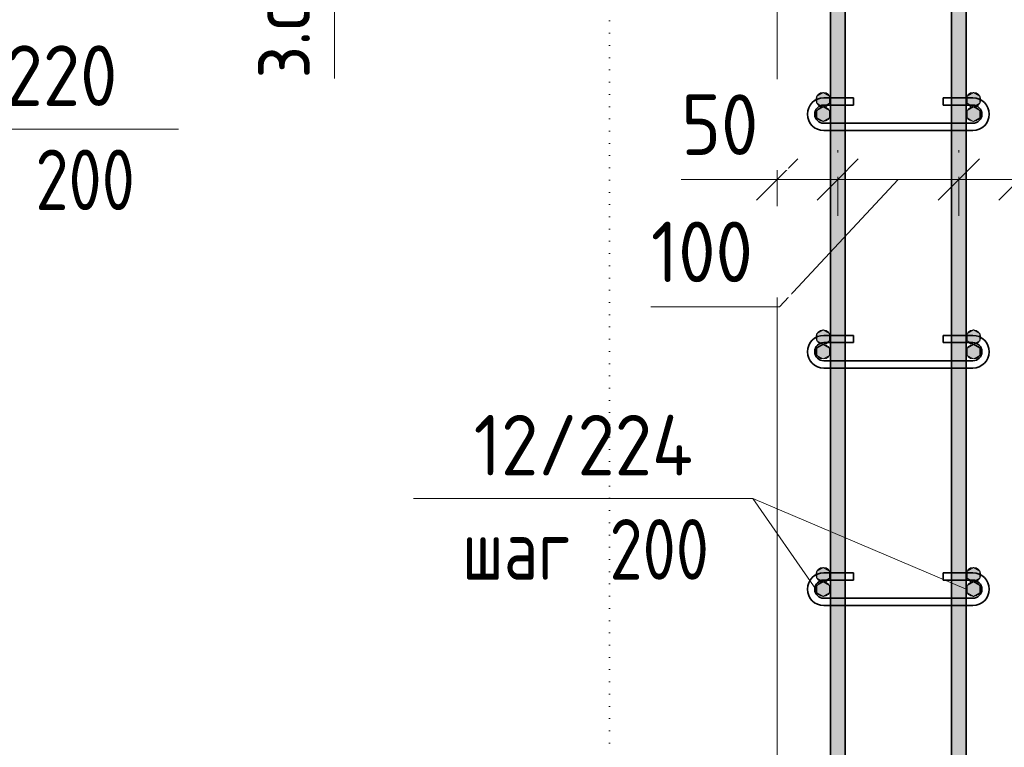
# Model space of a CAD drawing. Header units: millimetres. Extents: x 20745 to 44684, y -2139 to 75713.
# Tile 4 of 28: x 32878 to 33690, y -1006 to -406. Entities that reach past the tile are written whole.
import ezdxf

# ---------------------------------------------------------------- set-up
doc = ezdxf.new("R2010")
doc.units = ezdxf.units.MM
doc.linetypes.add('01 Штриховая _4 мм_', pattern=[6, 3.5, -2.5])
doc.linetypes.add('04 Пунктир 10мм', pattern=[10, 0, -10])
for name, color, linetype, lineweight in [('AA_Dim', 7, 'Continuous', 9), ('AA_Dim-20', 7, 'Continuous', 9), ('AA_Linii', 7, 'Continuous', 9), ('AA_Razrez', 7, 'Continuous', 9), ('AA_Vinoska', 7, 'Continuous', 9), ('AF_Element', 7, 'Continuous', 60), ('AF_Element_Опалубка', 7, 'Continuous', 20), ('AF_Stena_Опалубка', 7, 'Continuous', 20), ('KR_Armatura', 7, 'Continuous', 20), ('KR_Armatura_Tonkie', 7, 'Continuous', 20)]:
    doc.layers.add(name, color=color, linetype=linetype, lineweight=lineweight)
doc.styles.add('ISOCPEUR_2', font='isocpeur.ttf', dxfattribs={"width": 0.9, "height": 50})
doc.styles.add('ISOCPEUR_3', font='isocpeur.ttf', dxfattribs={"width": 0.8, "height": 50})
doc.dimstyles.new('01_Точн_3_знака__непрозр_', dxfattribs={"dimscale": 304.8, "dimtxt": 49.799059, "dimasz": 0.111549, "dimexe": 0.098425, "dimexo": 0.065617, "dimgap": 0.016404, "dimtad": 1, "dimdec": 3, "dimrnd": 0.001, "dimdsep": 46, "dimtxsty": 'ISOCPEUR_2', "dimblk1": 'OBLIQUE', "dimblk2": 'OBLIQUE', "dimsah": 1, "dimcen": 0.09, "dimdle": 0.098425, "dimazin": 0, "dimtfac": 1, "dimtdec": 4, "dimtix": 1, "dimtmove": 1, "dimatfit": 3, "dimfxl": 1, "dimtvp": 1, "dimtfill": 1, "dimtolj": 1, "dimtzin": 0, "dimlwd": 18, "dimlwe": 18, "dimarcsym": 2})
doc.dimstyles.new('01_Точн_3_знака__непрозр__З_С_', dxfattribs={"dimscale": 304.8, "dimtxt": 49.799059, "dimasz": 0.111549, "dimexe": 0.098425, "dimexo": 0.065617, "dimgap": 0.016404, "dimtad": 1, "dimdec": 3, "dimrnd": 0.001, "dimdsep": 46, "dimtxsty": 'ISOCPEUR_2', "dimblk1": 'OBLIQUE', "dimblk2": 'OBLIQUE', "dimsah": 1, "dimcen": 0.09, "dimdle": 0.098425, "dimazin": 0, "dimtfac": 1, "dimtdec": 4, "dimtix": 1, "dimtmove": 1, "dimatfit": 3, "dimfxl": 1, "dimtvp": 1, "dimtfill": 1, "dimtolj": 1, "dimtzin": 0, "dimlwd": 18, "dimlwe": 18, "dimarcsym": 2})

# ---------------------------------------------------------------- blocks, each defined once
blk = doc.blocks.new('Лестница тип 2 ед2 - Лестница тип 2 ед1-3683842-Сечение 2')
at = {"layer": 'AF_Element', "lineweight": 20}
blk.add_line((23120.06, -1460), (23120.06, -220), dxfattribs=at)
blk = doc.blocks.new('351_Ряд стержней П переменный шаг _НесАрм_РабПлоск_ - Тип 1-3824490-Сечение 2')
at = {"layer": 'KR_Armatura_Tonkie', "lineweight": 35}
for points in [[(23164.06, -1666), (23176.06, -1666), (23175.86, 128), (23164.06, 128), (23164.06, -1653.84)], [(23264.06, -1666), (23276.06, -1666), (23275.86, 128), (23264.06, 128), (23264.06, -1653.84)]]:
    blk.add_hatch(color=256, dxfattribs=at).paths.add_polyline_path(points)
for p, q in [((23164.06, 128), (23164.06, -1666)), ((23164.06, 128), (23164.06, -1666)), ((23164.06, 128), (23164.06, -1666)), ((23164.06, 128), (23164.06, -1666)), ((23164.06, 128), (23164.06, -1666)), ((23176.06, -1666), (23176.06, 128)), ((23176.06, -1666), (23176.06, 128)), ((23176.06, -1666), (23176.06, 128)), ((23176.06, -1666), (23176.06, 128)), ((23176.06, -1666), (23176.06, 128)), ((23264.06, 128), (23264.06, -1666)), ((23264.06, 128), (23264.06, -1666)), ((23264.06, 128), (23264.06, -1666)), ((23264.06, 128), (23264.06, -1666)), ((23264.06, 128), (23264.06, -1666)), ((23276.06, -1666), (23276.06, 128)), ((23276.06, -1666), (23276.06, 128)), ((23276.06, -1666), (23276.06, 128)), ((23276.06, -1666), (23276.06, 128)), ((23276.06, -1666), (23276.06, 128))]:
    blk.add_line(p, q, dxfattribs=at)
blk = doc.blocks.new('DIMBLOCK32-Сечение 2')
at = {"layer": 'AA_Dim-20', "lineweight": 18}
for p, q in [((33137.61, -150), (33137.61, -250)), ((33076.99, -180), (33167.61, -180)), ((33137.61, -180), (33076.99, -180)), ((33137.61, -256.54), (33137.61, -200)), ((33141.66, -220), (33107.61, -220)), ((33137.61, -220), (33141.66, -220)), ((33137.61, -454.67), (33137.61, -256.54))]:
    blk.add_line(p, q, dxfattribs=at)
at = {"layer": 'AA_Dim-20', "lineweight": 30}
for p, q in [((33137.61, -180), (33120.61, -163)), ((33137.61, -180), (33154.61, -197)), ((33137.61, -220), (33120.61, -203)), ((33137.61, -220), (33154.61, -237))]:
    blk.add_line(p, q, dxfattribs=at)
at = {"layer": 'AA_Dim-20', "color": 0, "lineweight": 18, "insert": (33067.29, -454.67), "char_height": 50, "width": 213.7529, "attachment_point": 1, "rotation": 90, "line_spacing_factor": 1.149209, "style": 'ISOCPEUR_2', "bg_fill": 3, "box_fill_scale": 1.25, "bg_fill_color": 256, "bg_fill_true_color": 13158600, "bg_fill_transparency": 0}
blk.add_mtext('з.с. 40', dxfattribs=at)
blk = doc.blocks.new('_Oblique')
at = {"color": 0, "linetype": 'ByBlock', "lineweight": -2}
blk.add_line((-0.5, -0.5), (0.5, 0.5), dxfattribs=at)
blk = doc.blocks.new('042_М_Арматуры - Диам длина поз _ Шаг-2260295-Сечение 2')
at = {"layer": 'AA_Vinoska'}
blk.add_line((21114.39, -1855.21), (21394.39, -1855.21), dxfattribs=at)
blk = doc.blocks.new('DIMBLOCK37-Сечение 2')
at = {"layer": 'AA_Dim-20', "lineweight": 18}
for p, q in [((33702.99, -541.98), (33702.99, -507.94)), ((33652.99, -535.62), (33652.99, -567.94)), ((33652.99, -537.94), (33652.99, -535.62)), ((33732.99, -537.94), (33652.99, -537.94)), ((33698.91, -537.94), (33677.99, -537.94)), ((33782.12, -537.94), (33698.91, -537.94)), ((33702.99, -537.94), (33702.99, -541.98))]:
    blk.add_line(p, q, dxfattribs=at)
at = {"layer": 'AA_Dim-20', "lineweight": 30}
for p, q in [((33652.99, -537.94), (33669.99, -520.94)), ((33702.99, -537.94), (33719.99, -520.94)), ((33652.99, -537.94), (33635.99, -554.94)), ((33702.99, -537.94), (33685.99, -554.94))]:
    blk.add_line(p, q, dxfattribs=at)
at = {"layer": 'AA_Dim-20', "color": 0, "lineweight": 18, "insert": (33718.91, -467.62), "char_height": 50, "width": 75.8478, "attachment_point": 1, "line_spacing_factor": 1.149209, "style": 'ISOCPEUR_2', "bg_fill": 3, "box_fill_scale": 1.25, "bg_fill_color": 256, "bg_fill_true_color": 13158600, "bg_fill_transparency": 0}
blk.add_mtext('50', dxfattribs=at)
blk = doc.blocks.new('DIMBLOCK38-Сечение 2')
at = {"layer": 'AA_Dim-20', "lineweight": 30}
for p, q in [((33552.99, -537.94), (33569.99, -520.94)), ((33652.99, -537.94), (33669.99, -520.94)), ((33552.99, -537.94), (33535.99, -554.94)), ((33652.99, -537.94), (33635.99, -554.94))]:
    blk.add_line(p, q, dxfattribs=at)
at = {"layer": 'AA_Dim-20', "lineweight": 18}
for p, q in [((33552.99, -535.62), (33552.99, -567.94)), ((33552.99, -537.94), (33552.99, -535.62)), ((33652.99, -535.62), (33652.99, -567.94)), ((33652.99, -537.94), (33652.99, -535.62)), ((33504.97, -642.94), (33602.99, -537.94)), ((33652.99, -537.94), (33552.99, -537.94)), ((33398.78, -642.94), (33504.97, -642.94))]:
    blk.add_line(p, q, dxfattribs=at)
at = {"layer": 'AA_Dim-20', "color": 0, "lineweight": 18, "insert": (33398.78, -572.62), "char_height": 50, "width": 103.4288, "attachment_point": 1, "line_spacing_factor": 1.149209, "style": 'ISOCPEUR_2', "bg_fill": 3, "box_fill_scale": 1.25, "bg_fill_color": 256, "bg_fill_true_color": 13158600, "bg_fill_transparency": 0}
blk.add_mtext('100', dxfattribs=at)
blk = doc.blocks.new('DIMBLOCK39-Сечение 2')
at = {"layer": 'AA_Dim-20', "lineweight": 18}
for p, q in [((33502.99, -541.98), (33502.99, -507.94)), ((33552.99, -535.62), (33552.99, -567.94)), ((33552.99, -537.94), (33552.99, -535.62)), ((33423.87, -537.94), (33507.08, -537.94)), ((33552.99, -537.94), (33472.99, -537.94)), ((33502.99, -537.94), (33502.99, -541.98)), ((33507.08, -537.94), (33527.99, -537.94))]:
    blk.add_line(p, q, dxfattribs=at)
at = {"layer": 'AA_Dim-20', "lineweight": 30}
for p, q in [((33502.99, -537.94), (33519.99, -520.94)), ((33552.99, -537.94), (33569.99, -520.94)), ((33502.99, -537.94), (33485.99, -554.94)), ((33552.99, -537.94), (33535.99, -554.94))]:
    blk.add_line(p, q, dxfattribs=at)
at = {"layer": 'AA_Dim-20', "color": 0, "lineweight": 18, "insert": (33423.87, -467.62), "char_height": 50, "width": 75.8478, "attachment_point": 1, "line_spacing_factor": 1.149209, "style": 'ISOCPEUR_2', "bg_fill": 3, "box_fill_scale": 1.25, "bg_fill_color": 256, "bg_fill_true_color": 13158600, "bg_fill_transparency": 0}
blk.add_mtext('50', dxfattribs=at)

msp = doc.modelspace()

# ---------------------------------------------------------------- hatches: boundary and pattern name
at = {"layer": 'KR_Armatura'}
h = msp.add_hatch(color=256, dxfattribs=at)
edge = h.paths.add_edge_path()
edge.add_arc((33540.9948, -472), 6, 0, 360)
for points in [[(33540.9948, -478), (33546.1909, -475), (33546.1909, -469), (33540.9948, -466), (33535.7986, -469), (33535.7986, -475), (33537.1056, -475.7546)], [(33664.9948, -478), (33670.1909, -475), (33670.1909, -469), (33664.9948, -466), (33659.7986, -469), (33659.7986, -475), (33661.1056, -475.7546)], [(33540.9948, -490), (33546.1909, -487), (33546.1909, -481), (33540.9948, -478), (33535.7986, -481), (33535.7986, -487)], [(33664.9948, -490), (33670.1909, -487), (33670.1909, -481), (33664.9948, -478), (33659.7986, -481), (33659.7986, -487), (33662.0285, -488.2875)], [(33540.9948, -674), (33546.1909, -671), (33546.1909, -665), (33540.9948, -662), (33535.7986, -665), (33535.7986, -671)], [(33664.9948, -674), (33670.1909, -671), (33670.1909, -665), (33664.9948, -662), (33659.7986, -665), (33659.7986, -671)], [(33540.9948, -686), (33546.1909, -683), (33546.1909, -677), (33540.9948, -674), (33535.7986, -677), (33535.7986, -683)], [(33664.9948, -686), (33670.1909, -683), (33670.1909, -677), (33664.9948, -674), (33659.7986, -677), (33659.7986, -683)], [(33540.9948, -870), (33546.1909, -867), (33546.1909, -861), (33540.9948, -858), (33535.7986, -861), (33535.7986, -867)], [(33664.9948, -870), (33670.1909, -867), (33670.1909, -861), (33664.9948, -858), (33659.7986, -861), (33659.7986, -867)], [(33540.9948, -882), (33546.1909, -879), (33546.1909, -873), (33540.9948, -870), (33535.7986, -873), (33535.7986, -879)], [(33664.9948, -882), (33670.1909, -879), (33670.1909, -873), (33664.9948, -870), (33659.7986, -873), (33659.7986, -879)]]:
    msp.add_hatch(color=256, dxfattribs=at).paths.add_polyline_path(points)
h = msp.add_hatch(color=256, dxfattribs=at)
edge = h.paths.add_edge_path()
edge.add_arc((33664.9948, -472), 6, 0, 360)
h = msp.add_hatch(color=256, dxfattribs=at)
edge = h.paths.add_edge_path()
edge.add_arc((33540.9948, -484), 6, 0, 360)
h = msp.add_hatch(color=256, dxfattribs=at)
edge = h.paths.add_edge_path()
edge.add_arc((33664.9948, -484), 6, 0, 360)
h = msp.add_hatch(color=256, dxfattribs=at)
edge = h.paths.add_edge_path()
edge.add_arc((33540.9948, -668), 6, 0, 360)
h = msp.add_hatch(color=256, dxfattribs=at)
edge = h.paths.add_edge_path()
edge.add_arc((33664.9948, -668), 6, 0, 360)
h = msp.add_hatch(color=256, dxfattribs=at)
edge = h.paths.add_edge_path()
edge.add_arc((33540.9948, -680), 6, 0, 360)
h = msp.add_hatch(color=256, dxfattribs=at)
edge = h.paths.add_edge_path()
edge.add_arc((33664.9948, -680), 6, 0, 360)
h = msp.add_hatch(color=256, dxfattribs=at)
edge = h.paths.add_edge_path()
edge.add_arc((33540.9948, -864), 6, 0, 360)
h = msp.add_hatch(color=256, dxfattribs=at)
edge = h.paths.add_edge_path()
edge.add_arc((33664.9948, -864), 6, 0, 360)
h = msp.add_hatch(color=256, dxfattribs=at)
edge = h.paths.add_edge_path()
edge.add_arc((33540.9948, -876), 6, 0, 360)
h = msp.add_hatch(color=256, dxfattribs=at)
edge = h.paths.add_edge_path()
edge.add_arc((33664.9948, -876), 6, 0, 360)

# ---------------------------------------------------------------- linework, layer by layer
at = {"layer": 'AA_Linii', "lineweight": 20}
for p, q in [((33552.9948, -513.6167), (33552.9948, -515.6167)), ((33652.9948, -513.6167), (33652.9948, -515.6167))]:
    msp.add_line(p, q, dxfattribs=at)
at = {"layer": 'AA_Razrez', "linetype": '04 Пунктир 10мм'}
msp.add_line((33364.4948, 219.1135), (33364.4948, -2094.4695), dxfattribs=at)
at = {"layer": 'AA_Vinoska'}
for p in [(33658.9948, -876), (33534.9948, -876)]:
    msp.add_line(p, (33482.782, -801.2244), dxfattribs=at)
at = {"layer": 'AF_Stena_Опалубка', "linetype": '01 Штриховая _4 мм_'}
msp.add_line((33502.9948, -220), (33502.9948, -1460), dxfattribs=at)
at = {"layer": 'KR_Armatura'}
for p, q in [((33540.9948, -466), (33535.7986, -469)), ((33535.7986, -469), (33535.7986, -475)), ((33546.1909, -469), (33540.9948, -466)), ((33546.1909, -475), (33546.1909, -469)), ((33664.9948, -466), (33659.7986, -469)), ((33659.7986, -469), (33659.7986, -475)), ((33670.1909, -469), (33664.9948, -466)), ((33670.1909, -475), (33670.1909, -469)), ((33535.7986, -475), (33537.1056, -475.7546)), ((33540.9948, -478), (33535.7986, -481)), ((33537.1056, -475.7546), (33540.9948, -478)), ((33540.9948, -478), (33546.1909, -475)), ((33546.1909, -481), (33540.9948, -478)), ((33659.7986, -475), (33661.1056, -475.7546)), ((33664.9948, -478), (33659.7986, -481)), ((33661.1056, -475.7546), (33664.9948, -478)), ((33664.9948, -478), (33670.1909, -475)), ((33670.1909, -481), (33664.9948, -478)), ((33535.7986, -481), (33535.7986, -487)), ((33535.7986, -487), (33540.9948, -490)), ((33540.9948, -490), (33546.1909, -487)), ((33546.1909, -487), (33546.1909, -481)), ((33659.7986, -481), (33659.7986, -487)), ((33659.7986, -487), (33662.0285, -488.2875)), ((33664.9948, -490), (33670.1909, -487)), ((33670.1909, -487), (33670.1909, -481)), ((33662.0285, -488.2875), (33664.9948, -490)), ((33540.9948, -662), (33535.7986, -665)), ((33535.7986, -665), (33535.7986, -671)), ((33546.1909, -665), (33540.9948, -662)), ((33546.1909, -671), (33546.1909, -665)), ((33664.9948, -662), (33659.7986, -665)), ((33659.7986, -665), (33659.7986, -671)), ((33670.1909, -665), (33664.9948, -662)), ((33670.1909, -671), (33670.1909, -665)), ((33535.7986, -671), (33540.9948, -674)), ((33540.9948, -674), (33535.7986, -677)), ((33540.9948, -674), (33546.1909, -671)), ((33546.1909, -677), (33540.9948, -674)), ((33659.7986, -671), (33664.9948, -674)), ((33664.9948, -674), (33659.7986, -677)), ((33664.9948, -674), (33670.1909, -671)), ((33670.1909, -677), (33664.9948, -674)), ((33535.7986, -677), (33535.7986, -683)), ((33546.1909, -683), (33546.1909, -677)), ((33659.7986, -677), (33659.7986, -683)), ((33670.1909, -683), (33670.1909, -677)), ((33535.7986, -683), (33540.9948, -686)), ((33540.9948, -686), (33546.1909, -683)), ((33659.7986, -683), (33664.9948, -686)), ((33664.9948, -686), (33670.1909, -683)), ((33540.9948, -858), (33535.7986, -861)), ((33535.7986, -861), (33535.7986, -867)), ((33546.1909, -861), (33540.9948, -858)), ((33546.1909, -867), (33546.1909, -861)), ((33664.9948, -858), (33659.7986, -861)), ((33659.7986, -861), (33659.7986, -867)), ((33670.1909, -861), (33664.9948, -858)), ((33670.1909, -867), (33670.1909, -861)), ((33535.7986, -867), (33540.9948, -870)), ((33540.9948, -870), (33546.1909, -867)), ((33659.7986, -867), (33664.9948, -870)), ((33664.9948, -870), (33670.1909, -867)), ((33540.9948, -870), (33535.7986, -873)), ((33535.7986, -873), (33535.7986, -879)), ((33546.1909, -873), (33540.9948, -870)), ((33546.1909, -879), (33546.1909, -873)), ((33664.9948, -870), (33659.7986, -873)), ((33659.7986, -873), (33659.7986, -879)), ((33670.1909, -873), (33664.9948, -870)), ((33670.1909, -879), (33670.1909, -873)), ((33535.7986, -879), (33540.9948, -882)), ((33540.9948, -882), (33546.1909, -879)), ((33659.7986, -879), (33664.9948, -882)), ((33664.9948, -882), (33670.1909, -879))]:
    msp.add_line(p, q, dxfattribs=at)
for centre in [(33540.9948, -472), (33664.9948, -472), (33540.9948, -484), (33664.9948, -484), (33540.9948, -668), (33664.9948, -668), (33540.9948, -680), (33664.9948, -680), (33540.9948, -864), (33664.9948, -864), (33540.9948, -876), (33664.9948, -876)]:
    msp.add_circle(centre, 6, dxfattribs=at)
at = {"layer": 'KR_Armatura_Tonkie', "lineweight": 35}
for p, q in [((33541.4948, -470.5), (33566.008, -470.5)), ((33541.4948, -470.5), (33566.008, -470.5)), ((33566.008, -476.5), (33566.008, -470.5)), ((33566.008, -476.5), (33566.008, -470.5)), ((33639.9815, -470.5), (33664.4948, -470.5)), ((33639.9815, -476.5), (33639.9815, -470.5)), ((33639.9815, -470.5), (33664.4948, -470.5)), ((33639.9815, -476.5), (33639.9815, -470.5)), ((33541.4948, -476.5), (33566.008, -476.5)), ((33541.4948, -476.5), (33566.008, -476.5)), ((33639.9815, -476.5), (33664.4948, -476.5)), ((33639.9815, -476.5), (33664.4948, -476.5)), ((33664.4948, -491.5), (33541.4948, -491.5)), ((33664.4948, -491.5), (33541.4948, -491.5)), ((33664.4948, -497.5), (33541.4948, -497.5)), ((33664.4948, -497.5), (33541.4948, -497.5)), ((33541.4948, -666.5), (33566.008, -666.5)), ((33541.4948, -666.5), (33566.008, -666.5)), ((33541.4948, -672.5), (33566.008, -672.5)), ((33541.4948, -672.5), (33566.008, -672.5)), ((33566.008, -672.5), (33566.008, -666.5)), ((33566.008, -672.5), (33566.008, -666.5)), ((33639.9815, -666.5), (33664.4948, -666.5)), ((33639.9815, -672.5), (33639.9815, -666.5)), ((33639.9815, -666.5), (33664.4948, -666.5)), ((33639.9815, -672.5), (33639.9815, -666.5)), ((33639.9815, -672.5), (33664.4948, -672.5)), ((33639.9815, -672.5), (33664.4948, -672.5)), ((33664.4948, -687.5), (33541.4948, -687.5)), ((33664.4948, -687.5), (33541.4948, -687.5)), ((33664.4948, -693.5), (33541.4948, -693.5)), ((33664.4948, -693.5), (33541.4948, -693.5)), ((33541.4948, -862.5), (33566.008, -862.5)), ((33541.4948, -862.5), (33566.008, -862.5)), ((33541.4948, -868.5), (33566.008, -868.5)), ((33541.4948, -868.5), (33566.008, -868.5)), ((33566.008, -868.5), (33566.008, -862.5)), ((33566.008, -868.5), (33566.008, -862.5)), ((33639.9815, -862.5), (33664.4948, -862.5)), ((33639.9815, -868.5), (33639.9815, -862.5)), ((33639.9815, -862.5), (33664.4948, -862.5)), ((33639.9815, -868.5), (33639.9815, -862.5)), ((33639.9815, -868.5), (33664.4948, -868.5)), ((33639.9815, -868.5), (33664.4948, -868.5)), ((33664.4948, -883.5), (33541.4948, -883.5)), ((33664.4948, -883.5), (33541.4948, -883.5)), ((33664.4948, -889.5), (33541.4948, -889.5)), ((33664.4948, -889.5), (33541.4948, -889.5))]:
    msp.add_line(p, q, dxfattribs=at)
for centre, radius, start, end in [((33541.4948, -484), 13.5, 90, 270), ((33541.4948, -484), 13.5, 90, 270), ((33664.4948, -484), 13.5, 270, 90), ((33664.4948, -484), 13.5, 270, 90), ((33541.4948, -484), 7.5, 90, 270), ((33541.4948, -484), 7.5, 90, 270), ((33664.4948, -484), 7.5, 270, 90), ((33664.4948, -484), 7.5, 270, 90), ((33541.4948, -680), 13.5, 90, 270), ((33541.4948, -680), 13.5, 90, 270), ((33541.4948, -680), 7.5, 90, 270), ((33541.4948, -680), 7.5, 90, 270), ((33664.4948, -680), 13.5, 270, 90), ((33664.4948, -680), 13.5, 270, 90), ((33664.4948, -680), 7.5, 270, 90), ((33664.4948, -680), 7.5, 270, 90), ((33541.4948, -876), 13.5, 90, 270), ((33541.4948, -876), 13.5, 90, 270), ((33541.4948, -876), 7.5, 90, 270), ((33541.4948, -876), 7.5, 90, 270), ((33664.4948, -876), 13.5, 270, 90), ((33664.4948, -876), 13.5, 270, 90), ((33664.4948, -876), 7.5, 270, 90), ((33664.4948, -876), 7.5, 270, 90)]:
    msp.add_arc(centre, radius, start, end, dxfattribs=at)

# ---------------------------------------------------------------- block references
at = {"layer": 'AA_Vinoska'}
for p in [(11614.4998, 1358.9629), (12088.3917, 1053.9855)]:
    msp.add_blockref('042_М_Арматуры - Диам длина поз _ Шаг-2260295-Сечение 2', p, dxfattribs=at)
at = {"layer": 'AF_Element_Опалубка'}
msp.add_blockref('Лестница тип 2 ед2 - Лестница тип 2 ед1-3683842-Сечение 2', (10382.9331, 0), dxfattribs=at)
at = {"layer": 'KR_Armatura_Tonkie', "lineweight": 35}
msp.add_blockref('351_Ряд стержней П переменный шаг _НесАрм_РабПлоск_ - Тип 1-3824490-Сечение 2', (10382.9331, 0), dxfattribs=at)

# ---------------------------------------------------------------- texts
at = {"layer": 'AA_Vinoska', "char_height": 50, "attachment_point": 1}
for s, insert, width, style in [('12/220', (32780.4329, -427.1649), 222.227775, 'ISOCPEUR_2'), (' 200', (32865.2312, -513.146), 133.4008, 'ISOCPEUR_3'), ('шаг', (32768.9229, -513.146), 116.7257, 'ISOCPEUR_3'), ('12/224', (33252.5248, -732.1423), 226.556887, 'ISOCPEUR_2'), (' 200', (33339.1231, -818.1234), 133.4008, 'ISOCPEUR_3'), ('шаг', (33242.8148, -818.1234), 116.7257, 'ISOCPEUR_3')]:
    msp.add_mtext(s, dxfattribs=dict(at, insert=insert, width=width, style=style))

# ---------------------------------------------------------------- next in the draw order: dimensions: what is measured, and where the dimension line sits
at = {"layer": 'AA_Dim', "lineweight": 18}
dim = msp.add_linear_dim(base=(33137.6134, -220), p1=(33056.9948, -180), p2=(33161.655, -220), angle=90, dimstyle='01_Точн_3_знака__непрозр__З_С_', override={"dimpost": '<>', "dimfxl": 112.043607}, dxfattribs=at)
dim.commit()
dim.dimension.update_dxf_attribs({"geometry": 'DIMBLOCK32-Сечение 2', "text_midpoint": (33100.6239, -347.7899), "dimtype": 160, "text_rotation": 90})
dim = msp.add_linear_dim(base=(33652.9948, -537.9431), p1=(33702.9948, -561.9847), p2=(33652.9948, -515.6167), dimstyle='01_Точн_3_знака__непрозр_', override={"dimpost": '<>', "dimfxl": 68.190865}, dxfattribs=at)
dim.commit()
dim.dimension.update_dxf_attribs({"geometry": 'DIMBLOCK37-Сечение 2', "text_midpoint": (33756.8354, -500.9536), "dimtype": 160})

# ---------------------------------------------------------------- next in the draw order: dimensions: what is measured, and where the dimension line sits
dim = msp.add_linear_dim(base=(33552.9948, -537.9431), p1=(33652.9948, -515.6167), p2=(33552.9948, -515.6167), dimstyle='01_Точн_3_знака__непрозр_', override={"dimpost": '<>', "dimfxl": 100}, dxfattribs=at)
dim.commit()
dim.dimension.update_dxf_attribs({"geometry": 'DIMBLOCK38-Сечение 2', "text_midpoint": (33450.491, -605.9536), "dimtype": 160})

# ---------------------------------------------------------------- next in the draw order: dimensions: what is measured, and where the dimension line sits
dim = msp.add_linear_dim(base=(33502.9948, -537.9431), p1=(33552.9948, -515.6167), p2=(33502.9948, -561.9847), dimstyle='01_Точн_3_знака__непрозр_', override={"dimpost": '<>', "dimfxl": 68.190865}, dxfattribs=at)
dim.commit()
dim.dimension.update_dxf_attribs({"geometry": 'DIMBLOCK39-Сечение 2', "text_midpoint": (33461.7954, -500.9536), "dimtype": 160})

doc.saveas('drawing.dxf')
